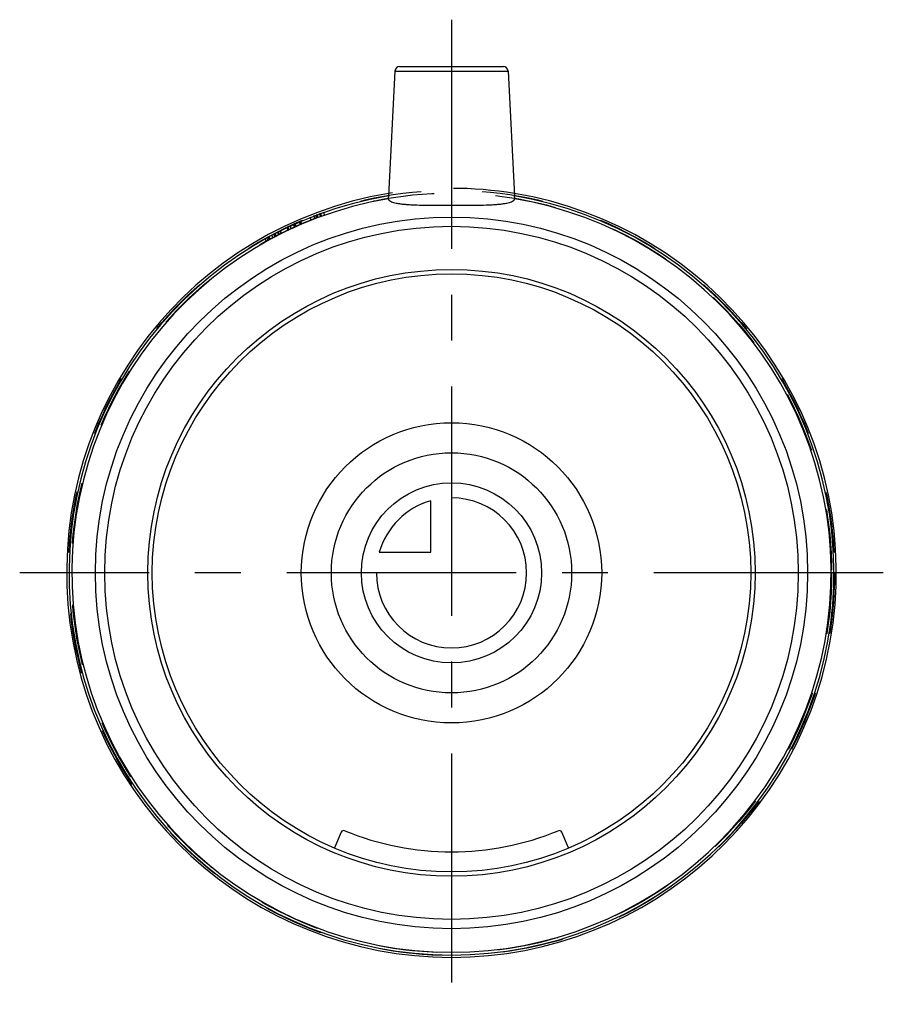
# Model space of a CAD drawing. Header units: millimetres. Extents: x 454 to 546, y 448 to 552.
import ezdxf

# ---------------------------------------------------------------- set-up
doc = ezdxf.new("R2010")
doc.units = ezdxf.units.MM
doc.header["$LTSCALE"] = 65.185185
doc.linetypes.add('CENTER', pattern=[0.6, 0.375, -0.075, 0.075, -0.075])
doc.linetypes.add('HIDDEN', pattern=[0.2, 0.1, -0.1])
for name, color, linetype in [('ACHSEN_S', 7, 'CONTINUOUS'), ('KOERPER', 7, 'CONTINUOUS'), ('KONST.EL_MIT_GEO', 7, 'CONTINUOUS'), ('KURVEN', 7, 'CONTINUOUS')]:
    doc.layers.add(name, color=color, linetype=linetype)

msp = doc.modelspace()

# ---------------------------------------------------------------- linework, layer by layer
at = {"layer": 'ACHSEN_S', "color": 2, "linetype": 'CENTER'}
for p, q in [((500, 552.49), (500, 447.51)), ((546, 493.51), (454, 493.51))]:
    msp.add_line(p, q, dxfattribs=at)
at = {"layer": 'KOERPER', "color": 7, "linetype": 'Continuous'}
for p, q in [((493.98, 547.01), (493.28, 533.7)), ((506.02, 547.01), (506.72, 533.7))]:
    msp.add_line(p, q, dxfattribs=at)
at = {"layer": 'KOERPER', "color": 8, "linetype": 'HIDDEN'}
msp.add_arc((500, 493.51), 41, 80.5822, 99.4178, dxfattribs=at)
at = {"layer": 'KOERPER', "color": 7, "linetype": 'Continuous'}
for radius, start, end in [(41, 99.4178, 80.5822), (40.75, 99.4961, 80.5039), (40.45, 99.5822, 80.4178)]:
    msp.add_arc((500, 493.51), radius, start, end, dxfattribs=at)
for points, knots in [([(493.28, 533.7), (493.28, 533.67), (493.27, 533.6), (493.27, 533.53), (493.27, 533.47), (493.27, 533.44), (493.27, 533.42), (493.27, 533.41), (493.27, 533.4)], [0, 0, 0, 0, 0.341759, 0.645386, 0.771449, 0.874768, 0.951824, 1, 1, 1, 1]), ([(493.27, 533.4), (493.27, 533.38), (493.28, 533.34), (493.31, 533.28), (493.36, 533.22), (493.45, 533.15), (493.61, 533.07), (493.84, 532.99), (494.12, 532.92), (494.47, 532.87), (494.86, 532.82), (495.3, 532.78), (495.79, 532.75), (496.51, 532.73), (497.49, 532.71), (498.72, 532.7), (499.57, 532.7), (500, 532.7)], [0, 0, 0, 0, 0.009023, 0.018507, 0.028916, 0.040606, 0.068695, 0.103937, 0.1467, 0.196963, 0.254472, 0.318807, 0.389433, 0.465719, 0.632422, 0.812746, 1, 1, 1, 1]), ([(500, 532.7), (500.43, 532.7), (501.28, 532.7), (502.51, 532.71), (503.49, 532.73), (504.21, 532.75), (504.7, 532.78), (505.14, 532.82), (505.53, 532.87), (505.88, 532.92), (506.16, 532.99), (506.39, 533.07), (506.55, 533.15), (506.64, 533.22), (506.69, 533.28), (506.72, 533.34), (506.73, 533.38), (506.73, 533.4)], [0, 0, 0, 0, 0.187254, 0.367578, 0.534281, 0.610567, 0.681193, 0.745528, 0.803037, 0.8533, 0.896063, 0.931305, 0.959394, 0.971084, 0.981493, 0.990977, 1, 1, 1, 1]), ([(506.73, 533.4), (506.73, 533.41), (506.73, 533.42), (506.73, 533.44), (506.73, 533.47), (506.73, 533.53), (506.73, 533.6), (506.72, 533.67), (506.72, 533.7)], [0, 0, 0, 0, 0.048176, 0.125232, 0.228551, 0.354614, 0.658241, 1, 1, 1, 1])]:
    msp.add_open_spline(points, degree=3, knots=knots, dxfattribs=at)
at = {"layer": 'KONST.EL_MIT_GEO', "color": 7, "linetype": 'Continuous'}
for p, q in [((493.98, 547.01), (506.02, 547.01)), ((494.47, 547.49), (505.53, 547.49)), ((488.24, 465.86), (487.53, 464.18)), ((512.47, 464.18), (511.76, 465.86))]:
    msp.add_line(p, q, dxfattribs=at)
at = {"layer": 'KONST.EL_MIT_GEO', "color": 8, "linetype": 'HIDDEN'}
for p, q in [((485.04, 531.15), (484.94, 531.43)), ((485.45, 531.31), (485.35, 531.59)), ((485.46, 531.31), (485.36, 531.59)), ((485.47, 531.32), (485.37, 531.6)), ((485.64, 531.38), (485.54, 531.66)), ((485.76, 531.43), (485.66, 531.71)), ((485.81, 531.44), (485.71, 531.73)), ((486.05, 531.53), (485.95, 531.82)), ((486.06, 531.54), (485.96, 531.82)), ((486.14, 531.57), (486.04, 531.85)), ((486.48, 531.69), (486.38, 531.97)), ((482.57, 530.07), (482.46, 530.35)), ((482.62, 530.09), (482.52, 530.38)), ((482.62, 530.1), (482.52, 530.38)), ((482.67, 530.12), (482.57, 530.4)), ((482.92, 530.23), (482.81, 530.52)), ((483.27, 530.39), (483.17, 530.68)), ((483.39, 530.45), (483.29, 530.73)), ((483.44, 530.47), (483.34, 530.76)), ((483.88, 530.67), (483.78, 530.95)), ((484.03, 530.73), (483.93, 531.01)), ((484.03, 530.73), (483.93, 531.01)), ((484.05, 530.74), (483.95, 531.02)), ((480.26, 528.88), (480.16, 529.16)), ((480.43, 528.97), (480.32, 529.25)), ((480.58, 529.05), (480.48, 529.34)), ((480.61, 529.07), (480.5, 529.35)), ((480.67, 529.1), (480.57, 529.39)), ((480.95, 529.25), (480.85, 529.54)), ((480.95, 529.25), (480.85, 529.54)), ((481.18, 529.37), (481.08, 529.66)), ((481.26, 529.41), (481.15, 529.7)), ((481.33, 529.45), (481.23, 529.74)), ((481.58, 529.58), (481.48, 529.87)), ((481.64, 529.61), (481.54, 529.9)), ((481.66, 529.62), (481.55, 529.9)), ((481.85, 529.72), (481.75, 530)), ((481.89, 529.74), (481.79, 530.02))]:
    msp.add_line(p, q, dxfattribs=at)
for radius in [40.8, 40.5]:
    msp.add_circle((500, 493.51), radius, dxfattribs=at)
at = {"layer": 'KONST.EL_MIT_GEO', "color": 7, "linetype": 'Continuous'}
for radius in [37.94, 36.95, 32.35, 31.88]:
    msp.add_circle((500, 493.51), radius, dxfattribs=at)
for centre, radius, start, end in [((494.47, 546.99), 0.5, 90, 177), ((505.53, 546.99), 0.5, 3, 90), ((488.52, 465.74), 0.3, 67.5406, 156.9686), ((500, 493.51), 29.75, 247.5406, 292.4594), ((511.48, 465.74), 0.3, 23.0314, 112.4594)]:
    msp.add_arc(centre, radius, start, end, dxfattribs=at)
at = {"layer": 'KURVEN', "color": 40, "linetype": 'Continuous'}
for p, q in [((500, 503.11), (500, 493.51)), ((497.8, 495.71), (497.8, 501.2)), ((492.31, 495.71), (497.8, 495.71)), ((500, 493.51), (490.4, 493.51))]:
    msp.add_line(p, q, dxfattribs=at)
for radius in [16, 12.8, 9.6]:
    msp.add_circle((500, 493.51), radius, dxfattribs=at)
for start, end in [(180, 90), (105.962, 164.038)]:
    msp.add_arc((500, 493.51), 8, start, end, dxfattribs=at)

doc.saveas('drawing.dxf')
